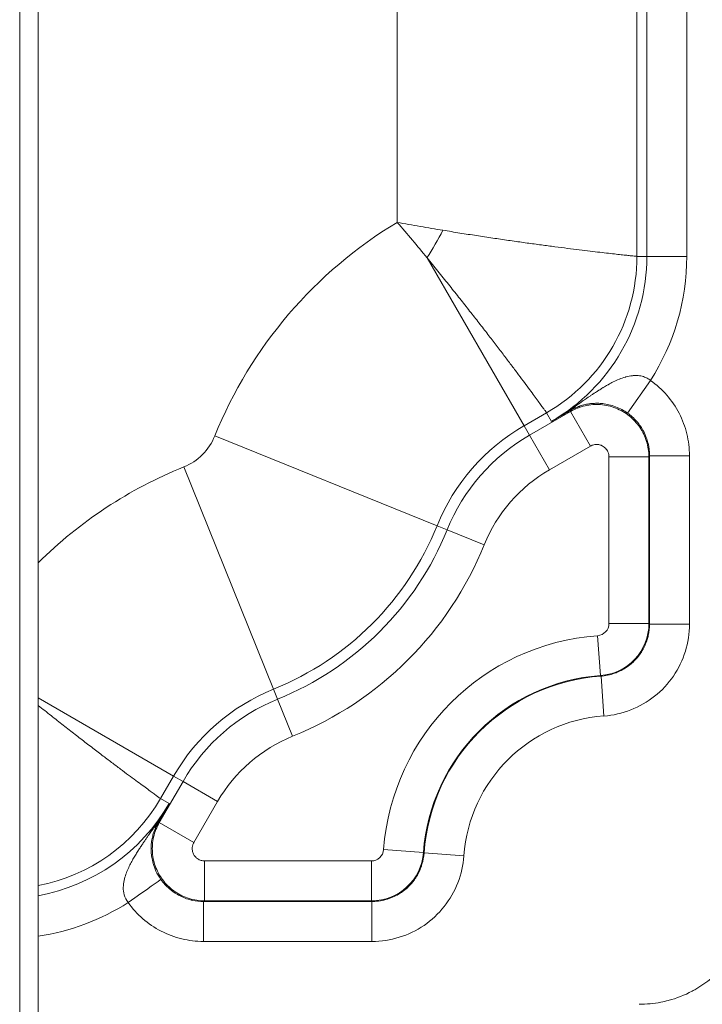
# Model space of a CAD drawing. Header units: inches. Extents: x 0.3 to 84.8, y 1.5 to 53.5.
# Tile 66 of 107: x 75.3 to 76.4, y 20.8 to 22.4. Entities that reach past the tile are written whole.
import ezdxf

# ---------------------------------------------------------------- set-up
doc = ezdxf.new("R2010")
doc.units = ezdxf.units.IN
doc.header["$LTSCALE"] = 2.5
doc.header["$MEASUREMENT"] = 0
for name, color, linetype, lineweight in [('Dimension (ANSI)', 7, 'Continuous', 9), ('Visible (ANSI)', 7, 'Continuous', 18), ('Visible Narrow (ANSI)', 7, 'Continuous', 5)]:
    doc.layers.add(name, color=color, linetype=linetype, lineweight=lineweight)
doc.styles.add('Note Text (ANSI)', font='arial.ttf')
doc.dimstyles.new('.XX', dxfattribs={"dimscale": 2.5, "dimtxt": 0.095, "dimasz": 0.125, "dimexe": 0.1875, "dimexo": 0.0625, "dimgap": 0.0625, "dimtad": 0, "dimtih": 1, "dimtoh": 1, "dimrnd": 1e-08, "dimzin": 0, "dimdsep": 46, "dimtxsty": 'Note Text (ANSI)', "dimblk": 'Filled-1', "dimcen": 0.09, "dimdle": 0.45, "dimclrd": 256, "dimclre": 256, "dimclrt": 256, "dimadec": 0, "dimazin": 1, "dimtfac": 1.263158, "dimtofl": 0, "dimtmove": 0, "dimatfit": 3, "dimfxl": 1, "dimtolj": 1, "dimtzin": 4, "dimlwd": -1, "dimlwe": -1, "dimarcsym": 0})

# ---------------------------------------------------------------- blocks, each defined once
blk = doc.blocks.new('Filled-1')
at = {"color": 0}
for p, q in [((0, 0), (-1, 0.25)), ((-1, 0.25), (-1, -0.25)), ((-1, 0), (0, 0)), ((-1, -0.25), (0, 0))]:
    blk.add_line(p, q, dxfattribs=at)
at = {"color": 0, "flags": 128}
blk.add_lwpolyline([(-1, -0.25), (0, 0), (-1, 0.25), (-1, -0.25)], dxfattribs=at)
at = {"color": 0}
blk.add_solid([(-1, -0.25), (0, 0), (-1, 0.25), (-1, -0.25)], dxfattribs=at)
blk = doc.blocks.new('*D53')
at = {"layer": 'Defpoints', "color": 0, "transparency": 16777216}
for p in [(68.6073, 32.3656), (68.6073, 20.3406), (80.6698, 20.3406)]:
    blk.add_point(p, dxfattribs=at)
at = {"layer": 'Dimension (ANSI)', "transparency": 16777216}
for p, q in [((68.7635, 32.3656), (81.1385, 32.3656)), ((80.6698, 32.0531), (80.6698, 28.0394)), ((80.6698, 20.6531), (80.6698, 27.4842)), ((68.7635, 20.3406), (81.1385, 20.3406))]:
    blk.add_line(p, q, dxfattribs=at)
at = {"layer": 'Dimension (ANSI)', "transparency": 16777216, "xscale": 0.3125, "yscale": 0.3125, "zscale": 0.3125}
for p, rotation in [((80.6698, 32.3656), 90), ((80.6698, 20.3406), 270)]:
    blk.add_blockref('Filled-1', p, dxfattribs=dict(at, rotation=rotation))
at = {"layer": 'Dimension (ANSI)', "transparency": 16777216, "insert": (80.2802, 27.8831), "char_height": 0.2375, "attachment_point": 1, "style": 'Note Text (ANSI)'}
blk.add_mtext('\\A1;12.03', dxfattribs=at)

msp = doc.modelspace()

# ---------------------------------------------------------------- linework, layer by layer
at = {"layer": 'Visible (ANSI)'}
msp.add_line((75.3569, 20.0956), (75.3569, 22.9856), dxfattribs=at)
msp.add_ellipse((76.371, 20.9015), major_axis=(0.1781, -0.1781), ratio=0.992433, start_param=5.501585, end_param=7.064785, dxfattribs=at)
at = {"layer": 'Visible Narrow (ANSI)'}
for p, q in [((75.3269, 20.0956), (75.3269, 22.9856)), ((75.9409, 22.0263), (75.9409, 22.4208)), ((76.3309, 21.971), (76.3309, 22.4208)), ((76.347, 22.4208), (76.347, 21.971)), ((76.412, 22.4208), (76.412, 21.971)), ((76.1472, 21.6952), (75.9894, 21.9685)), ((76.347, 21.971), (76.3309, 21.971)), ((76.347, 21.971), (76.412, 21.971)), ((76.3154, 21.716), (76.353, 21.7691)), ((76.1472, 21.6952), (76.1839, 21.7164)), ((76.156, 21.6799), (76.2228, 21.7185)), ((76.1919, 21.7025), (76.1839, 21.7164)), ((76.2553, 21.6622), (76.2228, 21.7185)), ((76.156, 21.6799), (76.1472, 21.6952)), ((76.0058, 21.5326), (75.6442, 21.6788)), ((76.1885, 21.6236), (76.156, 21.6799)), ((76.1885, 21.6236), (76.2553, 21.6622)), ((76.3503, 21.6449), (76.3513, 21.6466)), ((76.3513, 21.6466), (76.4163, 21.6466)), ((76.3513, 21.6466), (76.3513, 21.3726)), ((76.4163, 21.6466), (76.4163, 21.3727)), ((76.2853, 21.6449), (76.2853, 21.3736)), ((76.2853, 21.6449), (76.3503, 21.6449)), ((76.3503, 21.6449), (76.3503, 21.3736)), ((75.7399, 21.2667), (75.5937, 21.6283)), ((76.0221, 21.526), (76.0058, 21.5326)), ((76.0824, 21.5016), (76.0221, 21.526)), ((76.2853, 21.3736), (76.3503, 21.3736)), ((76.3513, 21.3727), (76.4163, 21.3727)), ((76.2668, 21.3537), (76.2716, 21.2888)), ((76.2716, 21.2888), (76.2724, 21.2879)), ((76.2724, 21.2879), (76.277, 21.223)), ((75.7465, 21.2503), (75.7399, 21.2667)), ((75.5773, 21.1253), (75.3569, 21.2525)), ((75.7709, 21.1901), (75.7465, 21.2503)), ((75.5561, 21.0886), (75.5773, 21.1253)), ((75.5926, 21.1165), (75.5773, 21.1253)), ((75.554, 21.0497), (75.5926, 21.1165)), ((75.6489, 21.084), (75.5926, 21.1165)), ((75.57, 21.0805), (75.5561, 21.0886)), ((75.6103, 21.0172), (75.6489, 21.084)), ((75.5515, 21.0482), (75.554, 21.0497)), ((75.6103, 21.0172), (75.554, 21.0497)), ((75.9188, 21.0057), (75.9837, 21.0009)), ((75.9837, 21.0009), (75.9846, 21.0001)), ((75.9846, 21.0001), (76.0494, 20.9955)), ((75.6276, 20.9872), (75.6276, 20.9222)), ((75.8989, 20.9872), (75.6276, 20.9872)), ((75.8989, 20.9872), (75.8989, 20.9222)), ((75.6276, 20.9222), (75.6259, 20.9212)), ((75.8998, 20.9212), (75.6259, 20.9212)), ((75.6259, 20.9212), (75.6259, 20.8562)), ((75.8989, 20.9222), (75.6276, 20.9222)), ((75.8998, 20.9212), (75.8998, 20.8562)), ((75.8998, 20.8562), (75.6259, 20.8562))]:
    msp.add_line(p, q, dxfattribs=at)
for centre, radius, start, end in [((76.3127, 21.4085), 0.721, 121.0407, 157.9858), ((76.0369, 21.971), 0.2939, 300, 0), ((76.0369, 21.971), 0.31, 300, 0), ((76.0369, 21.971), 0.375, 327.4268, 0), ((76.3127, 21.4085), 0.3311, 120, 157.9858), ((75.5594, 21.7131), 0.0915, 292.0142, 337.9858), ((76.3127, 21.4085), 0.3134, 120, 157.9858), ((75.864, 20.9598), 0.721, 112.0142, 134.6859), ((76.3127, 21.4085), 0.2484, 120, 157.9858), ((75.5594, 21.7131), 0.4814, 292.0142, 337.9858), ((75.5594, 21.7131), 0.4991, 292.0142, 337.9858), ((75.5594, 21.7131), 0.5641, 292.0142, 337.9858), ((76.2653, 21.3736), 0.02, 274.2086, 0), ((76.2944, 20.9781), 0.3766, 94.2086, 175.7914), ((76.2944, 20.9781), 0.3116, 94.2086, 175.7914), ((76.2944, 20.9781), 0.3106, 94.0732, 175.9292), ((75.3104, 21.9608), 1.1778, 325.187423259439, 325.1874470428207), ((75.864, 20.9598), 0.3311, 112.0142, 150), ((75.864, 20.9598), 0.3134, 112.0142, 150), ((76.2944, 20.9781), 0.2456, 94.0732, 175.9268), ((75.864, 20.9598), 0.2484, 112.0142, 150), ((75.3015, 21.2356), 0.2939, 280.8678, 330), ((75.3015, 21.2356), 0.31, 280.2975, 330), ((75.8989, 21.0072), 0.02, 270, 355.7914), ((75.3015, 21.2356), 0.375, 278.4982, 302.5732)]:
    msp.add_arc(centre, radius, start, end, dxfattribs=at)
for centre, major_axis, ratio, start_param, end_param in [((75.9109, 22.0437), (0.1318, 0.2283), 0.402305, 4.613854, 4.810943), ((76.1918, 21.7773), (0.0323, -0.0564), 0.578645, 0.00536, 0.262018), ((76.2653, 21.3736), (-0.0579, -0.0623), 0.99999, 0.822133, 2.31946), ((75.4952, 21.0807), (0.0564, -0.0323), 0.578586, 6.021164, 6.277836), ((75.8989, 21.0072), (-0.0623, -0.0579), 0.99999, 0.822133, 2.31946), ((75.5034, 20.9195), (0.0531, 0.0375), 0.000145, 4.7122, 6.27469)]:
    msp.add_ellipse(centre, major_axis=major_axis, ratio=ratio, start_param=start_param, end_param=end_param, dxfattribs=at)
for points, knots in [([(75.9894, 21.9685), (75.9816, 21.9782), (75.9657, 21.9976), (75.9493, 22.0168), (75.9409, 22.0263)], [0.0005748, 0.0005748, 0.0005748, 0.0005748, 0.5, 0.9999608, 0.9999608, 0.9999608, 0.9999608]), ([(75.9409, 22.0263), (75.9533, 22.024), (75.9783, 22.0196), (76.003, 22.0154), (76.0153, 22.0134)], [0.0000291, 0.0000291, 0.0000291, 0.0000291, 0.5, 0.9994242, 0.9994242, 0.9994242, 0.9994242]), ([(76.0153, 22.0134), (76.0246, 22.0119), (76.0338, 22.0104), (76.0429, 22.0089), (76.052, 22.0075), (76.061, 22.0061), (76.0699, 22.0047), (76.0788, 22.0033), (76.0876, 22.002), (76.0963, 22.0007), (76.1049, 21.9995), (76.1134, 21.9982), (76.1218, 21.997), (76.1301, 21.9958), (76.1383, 21.9947), (76.1463, 21.9935), (76.1543, 21.9924), (76.1621, 21.9914), (76.1697, 21.9903), (76.1773, 21.9893), (76.1848, 21.9883), (76.192, 21.9874), (76.1992, 21.9864), (76.2061, 21.9855), (76.2129, 21.9846), (76.2196, 21.9838), (76.2261, 21.983), (76.2323, 21.9822), (76.2386, 21.9814), (76.2446, 21.9807), (76.2503, 21.98), (76.256, 21.9793), (76.2615, 21.9786), (76.2666, 21.978), (76.2718, 21.9774), (76.2767, 21.9768), (76.2812, 21.9763), (76.2858, 21.9758), (76.2901, 21.9753), (76.2941, 21.9749), (76.2981, 21.9744), (76.3017, 21.974), (76.3051, 21.9736), (76.3085, 21.9733), (76.3115, 21.9729), (76.3142, 21.9727), (76.3169, 21.9724), (76.3193, 21.9721), (76.3214, 21.9719), (76.3234, 21.9717), (76.3252, 21.9715), (76.3266, 21.9714), (76.328, 21.9713), (76.329, 21.9712), (76.3297, 21.9711), (76.3305, 21.971), (76.3308, 21.971), (76.3309, 21.971)], [0, 0, 0, 0, 0.0526316, 0.0526316, 0.0526316, 0.1052632, 0.1052632, 0.1052632, 0.1578947, 0.1578947, 0.1578947, 0.2105263, 0.2105263, 0.2105263, 0.2631579, 0.2631579, 0.2631579, 0.3157895, 0.3157895, 0.3157895, 0.3684211, 0.3684211, 0.3684211, 0.4210526, 0.4210526, 0.4210526, 0.4736842, 0.4736842, 0.4736842, 0.5263158, 0.5263158, 0.5263158, 0.5789474, 0.5789474, 0.5789474, 0.6315789, 0.6315789, 0.6315789, 0.6842105, 0.6842105, 0.6842105, 0.7368421, 0.7368421, 0.7368421, 0.7894737, 0.7894737, 0.7894737, 0.8421053, 0.8421053, 0.8421053, 0.8947368, 0.8947368, 0.8947368, 0.9473684, 0.9473684, 0.9473684, 0.9999995, 0.9999995, 0.9999995, 0.9999995]), ([(76.1839, 21.7164), (76.1839, 21.7165), (76.1837, 21.7168), (76.1832, 21.7174), (76.1828, 21.7179), (76.1822, 21.7188), (76.1814, 21.7199), (76.1806, 21.7211), (76.1796, 21.7225), (76.1784, 21.7242), (76.1771, 21.7259), (76.1757, 21.7278), (76.1741, 21.73), (76.1725, 21.7322), (76.1707, 21.7347), (76.1687, 21.7374), (76.1667, 21.7401), (76.1645, 21.7431), (76.1622, 21.7463), (76.1598, 21.7496), (76.1572, 21.753), (76.1545, 21.7567), (76.1517, 21.7604), (76.1488, 21.7644), (76.1457, 21.7686), (76.1426, 21.7727), (76.1393, 21.7771), (76.1358, 21.7817), (76.1324, 21.7863), (76.1287, 21.7911), (76.1249, 21.7962), (76.1211, 21.8012), (76.1172, 21.8064), (76.1131, 21.8118), (76.109, 21.8172), (76.1047, 21.8228), (76.1003, 21.8285), (76.0959, 21.8343), (76.0913, 21.8402), (76.0866, 21.8463), (76.0819, 21.8524), (76.077, 21.8586), (76.0721, 21.865), (76.0671, 21.8714), (76.062, 21.8779), (76.0568, 21.8845), (76.0516, 21.8911), (76.0463, 21.8979), (76.0408, 21.9047), (76.0354, 21.9116), (76.0299, 21.9185), (76.0242, 21.9255), (76.0186, 21.9326), (76.0129, 21.9397), (76.0071, 21.9468), (76.0012, 21.954), (75.9954, 21.9612), (75.9894, 21.9685)], [0, 0, 0, 0, 0.052632, 0.052632, 0.052632, 0.105263, 0.105263, 0.105263, 0.157895, 0.157895, 0.157895, 0.210526, 0.210526, 0.210526, 0.263158, 0.263158, 0.263158, 0.315789, 0.315789, 0.315789, 0.368421, 0.368421, 0.368421, 0.421053, 0.421053, 0.421053, 0.473684, 0.473684, 0.473684, 0.526316, 0.526316, 0.526316, 0.578947, 0.578947, 0.578947, 0.631579, 0.631579, 0.631579, 0.684211, 0.684211, 0.684211, 0.736842, 0.736842, 0.736842, 0.789474, 0.789474, 0.789474, 0.842105, 0.842105, 0.842105, 0.894737, 0.894737, 0.894737, 0.947368, 0.947368, 0.947368, 1, 1, 1, 1]), ([(76.2315, 21.7277), (76.2322, 21.7282), (76.2329, 21.7287), (76.2336, 21.7292), (76.2344, 21.7298), (76.2352, 21.7303), (76.2361, 21.7309), (76.2369, 21.7315), (76.2377, 21.7321), (76.2385, 21.7326), (76.2393, 21.7331), (76.24, 21.7337), (76.2408, 21.7342), (76.2417, 21.7348), (76.2426, 21.7355), (76.2436, 21.7362), (76.2443, 21.7366), (76.245, 21.7371), (76.2457, 21.7376), (76.2467, 21.7383), (76.2478, 21.7391), (76.2489, 21.7398), (76.2496, 21.7403), (76.2502, 21.7407), (76.2508, 21.7411), (76.2521, 21.742), (76.2533, 21.7428), (76.2546, 21.7437), (76.2552, 21.7441), (76.2558, 21.7445), (76.2563, 21.7449), (76.2578, 21.7458), (76.2592, 21.7468), (76.2607, 21.7478), (76.2612, 21.7481), (76.2617, 21.7485), (76.2623, 21.7488), (76.2639, 21.7499), (76.2657, 21.751), (76.2675, 21.7522), (76.2679, 21.7525), (76.2683, 21.7527), (76.2688, 21.753), (76.2708, 21.7543), (76.2729, 21.7556), (76.2751, 21.7569), (76.2754, 21.7571), (76.2757, 21.7573), (76.2761, 21.7575), (76.2784, 21.7589), (76.2809, 21.7604), (76.2834, 21.7618), (76.2836, 21.7619), (76.2838, 21.762), (76.284, 21.7621), (76.2867, 21.7637), (76.2895, 21.7652), (76.2924, 21.7666), (76.2954, 21.7681), (76.2985, 21.7696), (76.3018, 21.7709), (76.302, 21.771), (76.3021, 21.771), (76.3023, 21.7711), (76.3054, 21.7724), (76.3086, 21.7735), (76.3121, 21.7745), (76.3125, 21.7746), (76.3129, 21.7747), (76.3132, 21.7748), (76.3165, 21.7757), (76.32, 21.7765), (76.3235, 21.7768), (76.3241, 21.7769), (76.3248, 21.7769), (76.3254, 21.777), (76.3286, 21.7772), (76.3319, 21.7771), (76.335, 21.7767), (76.3358, 21.7766), (76.3365, 21.7764), (76.3373, 21.7763), (76.3401, 21.7757), (76.3426, 21.7749), (76.345, 21.7738), (76.3458, 21.7735), (76.3466, 21.7731), (76.3474, 21.7727), (76.3494, 21.7716), (76.3513, 21.7704), (76.353, 21.7691)], [0.0000012, 0.0000012, 0.0000012, 0.0000012, 0.0290606, 0.0290606, 0.0290606, 0.0625, 0.0625, 0.0625, 0.0950482, 0.0950482, 0.0950482, 0.125, 0.125, 0.125, 0.1611935, 0.1611935, 0.1611935, 0.1875, 0.1875, 0.1875, 0.2273281, 0.2273281, 0.2273281, 0.25, 0.25, 0.25, 0.2934566, 0.2934566, 0.2934566, 0.3125, 0.3125, 0.3125, 0.3595457, 0.3595457, 0.3595457, 0.375, 0.375, 0.375, 0.4256711, 0.4256711, 0.4256711, 0.4375, 0.4375, 0.4375, 0.4918608, 0.4918608, 0.4918608, 0.5, 0.5, 0.5, 0.557969, 0.557969, 0.557969, 0.5625, 0.5625, 0.5625, 0.6240817, 0.6240817, 0.6240817, 0.6875, 0.6875, 0.6875, 0.6902102, 0.6902102, 0.6902102, 0.75, 0.75, 0.75, 0.7562371, 0.7562371, 0.7562371, 0.8125, 0.8125, 0.8125, 0.8223207, 0.8223207, 0.8223207, 0.875, 0.875, 0.875, 0.8885644, 0.8885644, 0.8885644, 0.9375, 0.9375, 0.9375, 0.9548498, 0.9548498, 0.9548498, 0.9999985, 0.9999985, 0.9999985, 0.9999985]), ([(76.1919, 21.7025), (76.1947, 21.7041), (76.1976, 21.7058), (76.2007, 21.7076), (76.2037, 21.7095), (76.2069, 21.7114), (76.2102, 21.7135), (76.2135, 21.7156), (76.217, 21.7178), (76.2205, 21.7202), (76.224, 21.7225), (76.2277, 21.725), (76.2315, 21.7277)], [0, 0, 0, 0, 0.25, 0.25, 0.25, 0.5, 0.5, 0.5, 0.75, 0.75, 0.75, 1, 1, 1, 1]), ([(76.2228, 21.7185), (76.2302, 21.7227), (76.2461, 21.729), (76.2718, 21.7309), (76.2968, 21.7252), (76.3191, 21.7123), (76.3366, 21.6935), (76.3478, 21.6703), (76.3503, 21.6534), (76.3503, 21.6449)], [0.0000046, 0.0000046, 0.0000046, 0.0000046, 0.1428571, 0.2857143, 0.4285714, 0.5714286, 0.7142857, 0.8571429, 1, 1, 1, 1]), ([(76.2243, 21.721), (76.225, 21.7214), (76.2258, 21.7218), (76.2265, 21.7223), (76.2273, 21.7227), (76.2281, 21.7231), (76.2289, 21.7234), (76.2297, 21.7238), (76.2305, 21.7242), (76.2314, 21.7246), (76.2323, 21.725), (76.2332, 21.7254), (76.2341, 21.7258), (76.2351, 21.7262), (76.2361, 21.7266), (76.2372, 21.7269), (76.2382, 21.7273), (76.2393, 21.7277), (76.2405, 21.7281), (76.2417, 21.7284), (76.243, 21.7288), (76.2444, 21.7292), (76.2458, 21.7295), (76.2473, 21.7299), (76.2489, 21.7302), (76.2505, 21.7305), (76.2523, 21.7308), (76.2541, 21.7311), (76.256, 21.7314), (76.258, 21.7316), (76.2601, 21.7317), (76.2622, 21.7318), (76.2645, 21.7319), (76.267, 21.7319), (76.2695, 21.7318), (76.2723, 21.7317), (76.2753, 21.7313), (76.2783, 21.731), (76.2817, 21.7304), (76.2852, 21.7296), (76.2888, 21.7288), (76.2925, 21.7277), (76.2961, 21.7263), (76.2997, 21.7249), (76.3032, 21.7233), (76.3065, 21.7216), (76.3097, 21.7198), (76.3127, 21.718), (76.3154, 21.716)], [0, 0, 0, 0, 0.0625, 0.0625, 0.0625, 0.125, 0.125, 0.125, 0.1875, 0.1875, 0.1875, 0.25, 0.25, 0.25, 0.3125, 0.3125, 0.3125, 0.375, 0.375, 0.375, 0.4375, 0.4375, 0.4375, 0.5, 0.5, 0.5, 0.5625, 0.5625, 0.5625, 0.625, 0.625, 0.625, 0.6875, 0.6875, 0.6875, 0.75, 0.75, 0.75, 0.8125, 0.8125, 0.8125, 0.875, 0.875, 0.875, 0.9375, 0.9375, 0.9375, 1, 1, 1, 1]), ([(76.1919, 21.7025), (76.1941, 21.7037), (76.1965, 21.7051), (76.1989, 21.7065), (76.2014, 21.7079), (76.2039, 21.7093), (76.2066, 21.7109), (76.2093, 21.7124), (76.2121, 21.714), (76.2151, 21.7157), (76.218, 21.7174), (76.2211, 21.7192), (76.2243, 21.721)], [0, 0, 0, 0, 0.25, 0.25, 0.25, 0.5, 0.5, 0.5, 0.75, 0.75, 0.75, 0.999993, 0.999993, 0.999993, 0.999993]), ([(76.2553, 21.6622), (76.257, 21.6632), (76.2588, 21.6639), (76.2607, 21.6643), (76.2627, 21.6648), (76.2648, 21.665), (76.2668, 21.6648), (76.2671, 21.6648), (76.2674, 21.6648), (76.2676, 21.6648), (76.2694, 21.6646), (76.271, 21.6641), (76.2727, 21.6635), (76.2732, 21.6633), (76.2737, 21.663), (76.2743, 21.6628), (76.2755, 21.6621), (76.2767, 21.6614), (76.2778, 21.6605), (76.2785, 21.6599), (76.2792, 21.6593), (76.2798, 21.6587), (76.2806, 21.6579), (76.2813, 21.657), (76.2819, 21.6561), (76.2826, 21.6551), (76.2832, 21.654), (76.2837, 21.6529), (76.284, 21.6522), (76.2842, 21.6515), (76.2844, 21.6508), (76.2849, 21.6493), (76.2852, 21.6477), (76.2853, 21.6461), (76.2853, 21.6457), (76.2853, 21.6453), (76.2853, 21.6449)], [0, 0, 0, 0, 0.1383776, 0.1383776, 0.1383776, 0.2857143, 0.2857143, 0.2857143, 0.3042722, 0.3042722, 0.3042722, 0.4285714, 0.4285714, 0.4285714, 0.4705693, 0.4705693, 0.4705693, 0.5714286, 0.5714286, 0.5714286, 0.6370841, 0.6370841, 0.6370841, 0.7142857, 0.7142857, 0.7142857, 0.8033845, 0.8033845, 0.8033845, 0.8571429, 0.8571429, 0.8571429, 0.9707284, 0.9707284, 0.9707284, 1, 1, 1, 1]), ([(76.3513, 21.3726), (76.3513, 21.3664), (76.3506, 21.3602), (76.3493, 21.3541), (76.3488, 21.3519), (76.3482, 21.3497), (76.3475, 21.3475), (76.3456, 21.3412), (76.3429, 21.3351), (76.3395, 21.3294), (76.3385, 21.3278), (76.3375, 21.3262), (76.3365, 21.3247), (76.3325, 21.3189), (76.3278, 21.3136), (76.3226, 21.3089), (76.3215, 21.308), (76.3203, 21.307), (76.3192, 21.3061), (76.3134, 21.3015), (76.307, 21.2977), (76.3002, 21.2947), (76.2992, 21.2943), (76.2982, 21.2939), (76.2972, 21.2935), (76.2899, 21.2906), (76.2822, 21.2888), (76.2744, 21.2881), (76.2738, 21.288), (76.2731, 21.2879), (76.2724, 21.2879)], [0, 0, 0, 0, 0.1469525, 0.1469525, 0.1469525, 0.2, 0.2, 0.2, 0.3560993, 0.3560993, 0.3560993, 0.4, 0.4, 0.4, 0.5653088, 0.5653088, 0.5653088, 0.6, 0.6, 0.6, 0.7744311, 0.7744311, 0.7744311, 0.8, 0.8, 0.8, 0.9838198, 0.9838198, 0.9838198, 0.9999418, 0.9999418, 0.9999418, 0.9999418]), ([(76.4163, 21.3727), (76.4163, 21.3572), (76.4118, 21.3278), (76.392, 21.2867), (76.3611, 21.2534), (76.3214, 21.2308), (76.2924, 21.2241), (76.277, 21.223)], [0, 0, 0, 0, 0.2, 0.4, 0.6, 0.8, 1, 1, 1, 1]), ([(75.3569, 21.2403), (75.3606, 21.2374), (75.3642, 21.2345), (75.3678, 21.2317), (75.3746, 21.2262), (75.3814, 21.2209), (75.388, 21.2157), (75.3946, 21.2105), (75.4011, 21.2054), (75.4075, 21.2004), (75.4139, 21.1954), (75.4201, 21.1906), (75.4262, 21.1859), (75.4323, 21.1812), (75.4382, 21.1766), (75.444, 21.1722), (75.4497, 21.1678), (75.4553, 21.1635), (75.4607, 21.1594), (75.4661, 21.1553), (75.4713, 21.1513), (75.4763, 21.1476), (75.4814, 21.1438), (75.4862, 21.1401), (75.4908, 21.1367), (75.4954, 21.1332), (75.4998, 21.1299), (75.5039, 21.1268), (75.5081, 21.1237), (75.512, 21.1208), (75.5158, 21.118), (75.5195, 21.1153), (75.5229, 21.1127), (75.5262, 21.1103), (75.5294, 21.108), (75.5324, 21.1058), (75.5351, 21.1038), (75.5378, 21.1018), (75.5403, 21.1), (75.5425, 21.0984), (75.5447, 21.0968), (75.5466, 21.0954), (75.5483, 21.0941), (75.55, 21.0929), (75.5514, 21.0919), (75.5525, 21.0911), (75.5537, 21.0903), (75.5545, 21.0897), (75.5551, 21.0892), (75.5557, 21.0888), (75.556, 21.0886), (75.5561, 21.0886)], [0.1303154, 0.1303154, 0.1303154, 0.1303154, 0.1578947, 0.1578947, 0.1578947, 0.2105263, 0.2105263, 0.2105263, 0.2631579, 0.2631579, 0.2631579, 0.3157895, 0.3157895, 0.3157895, 0.3684211, 0.3684211, 0.3684211, 0.4210526, 0.4210526, 0.4210526, 0.4736842, 0.4736842, 0.4736842, 0.5263158, 0.5263158, 0.5263158, 0.5789474, 0.5789474, 0.5789474, 0.6315789, 0.6315789, 0.6315789, 0.6842105, 0.6842105, 0.6842105, 0.7368421, 0.7368421, 0.7368421, 0.7894737, 0.7894737, 0.7894737, 0.8421053, 0.8421053, 0.8421053, 0.8947368, 0.8947368, 0.8947368, 0.9473684, 0.9473684, 0.9473684, 0.9999995, 0.9999995, 0.9999995, 0.9999995]), ([(75.5448, 21.041), (75.5472, 21.0444), (75.5495, 21.0477), (75.5517, 21.0511), (75.5539, 21.0544), (75.5561, 21.0577), (75.5582, 21.061), (75.5603, 21.0643), (75.5623, 21.0676), (75.5643, 21.0708), (75.5663, 21.0741), (75.5682, 21.0773), (75.57, 21.0805)], [0, 0, 0, 0, 0.25, 0.25, 0.25, 0.5, 0.5, 0.5, 0.75, 0.75, 0.75, 1, 1, 1, 1]), ([(75.5515, 21.0482), (75.552, 21.0492), (75.5526, 21.0502), (75.5532, 21.0512), (75.5542, 21.053), (75.5553, 21.0549), (75.5563, 21.0567), (75.5572, 21.0582), (75.5581, 21.0598), (75.559, 21.0613), (75.5597, 21.0625), (75.5604, 21.0637), (75.561, 21.0649), (75.5622, 21.067), (75.5634, 21.0691), (75.5646, 21.0711), (75.5649, 21.0717), (75.5653, 21.0723), (75.5656, 21.0728), (75.5671, 21.0754), (75.5686, 21.078), (75.57, 21.0805)], [0, 0, 0, 0, 0.087168, 0.087168, 0.087168, 0.25, 0.25, 0.25, 0.3914317, 0.3914317, 0.3914317, 0.5, 0.5, 0.5, 0.6957131, 0.6957131, 0.6957131, 0.75, 0.75, 0.75, 1, 1, 1, 1]), ([(75.5565, 20.9571), (75.5532, 20.9617), (75.548, 20.971), (75.5437, 20.9832), (75.5415, 20.9933), (75.5407, 21.0016), (75.5405, 21.0085), (75.5409, 21.0144), (75.5415, 21.0195), (75.5423, 21.0239), (75.5432, 21.0278), (75.5442, 21.0312), (75.5451, 21.0342), (75.5461, 21.0369), (75.5471, 21.0393), (75.548, 21.0415), (75.5489, 21.0434), (75.5498, 21.0451), (75.5507, 21.0467), (75.5512, 21.0477), (75.5515, 21.0482)], [0.0000031, 0.0000031, 0.0000031, 0.0000031, 0.0555556, 0.1111111, 0.1666667, 0.2222222, 0.2777778, 0.3333333, 0.3888889, 0.4444444, 0.5, 0.5555556, 0.6111111, 0.6666667, 0.7222222, 0.7777778, 0.8333333, 0.8888889, 0.9444444, 1, 1, 1, 1]), ([(75.6276, 20.9222), (75.6191, 20.9222), (75.6022, 20.9247), (75.579, 20.9359), (75.5602, 20.9534), (75.5473, 20.9756), (75.5416, 21.0007), (75.5435, 21.0264), (75.5498, 21.0423), (75.554, 21.0497)], [0.0000045, 0.0000045, 0.0000045, 0.0000045, 0.1428571, 0.2857143, 0.4285714, 0.5714286, 0.7142857, 0.8571429, 1, 1, 1, 1]), ([(75.6276, 20.9872), (75.6256, 20.9872), (75.6237, 20.9875), (75.6219, 20.988), (75.6199, 20.9886), (75.618, 20.9895), (75.6163, 20.9907), (75.6161, 20.9908), (75.6159, 20.991), (75.6157, 20.9911), (75.6143, 20.9921), (75.613, 20.9934), (75.6119, 20.9947), (75.6116, 20.9952), (75.6112, 20.9957), (75.6109, 20.9961), (75.6101, 20.9973), (75.6095, 20.9986), (75.609, 20.9999), (75.6086, 21.0007), (75.6084, 21.0016), (75.6082, 21.0025), (75.6079, 21.0035), (75.6077, 21.0046), (75.6077, 21.0057), (75.6076, 21.0069), (75.6076, 21.0082), (75.6077, 21.0094), (75.6078, 21.0102), (75.6079, 21.0109), (75.6081, 21.0116), (75.6085, 21.0132), (75.609, 21.0146), (75.6097, 21.0161), (75.6099, 21.0164), (75.6101, 21.0168), (75.6103, 21.0172)], [0, 0, 0, 0, 0.1383774, 0.1383774, 0.1383774, 0.2857143, 0.2857143, 0.2857143, 0.304272, 0.304272, 0.304272, 0.4285714, 0.4285714, 0.4285714, 0.4705689, 0.4705689, 0.4705689, 0.5714286, 0.5714286, 0.5714286, 0.6370838, 0.6370838, 0.6370838, 0.7142857, 0.7142857, 0.7142857, 0.803384, 0.803384, 0.803384, 0.8571429, 0.8571429, 0.8571429, 0.970728, 0.970728, 0.970728, 1, 1, 1, 1]), ([(75.9846, 21.0001), (75.9842, 20.9939), (75.983, 20.9877), (75.9812, 20.9817), (75.9806, 20.9795), (75.9798, 20.9774), (75.979, 20.9753), (75.9766, 20.9691), (75.9735, 20.9632), (75.9697, 20.9578), (75.9687, 20.9562), (75.9675, 20.9548), (75.9664, 20.9533), (75.962, 20.9478), (75.957, 20.9428), (75.9514, 20.9386), (75.9502, 20.9377), (75.949, 20.9368), (75.9478, 20.936), (75.9417, 20.9318), (75.935, 20.9284), (75.928, 20.926), (75.927, 20.9256), (75.926, 20.9253), (75.925, 20.925), (75.9175, 20.9227), (75.9097, 20.9214), (75.9018, 20.9212), (75.9012, 20.9212), (75.9005, 20.9212), (75.8998, 20.9212)], [0, 0, 0, 0, 0.147404, 0.147404, 0.147404, 0.2, 0.2, 0.2, 0.356553, 0.356553, 0.356553, 0.4, 0.4, 0.4, 0.565764, 0.565764, 0.565764, 0.6, 0.6, 0.6, 0.77489, 0.77489, 0.77489, 0.8, 0.8, 0.8, 0.984289, 0.984289, 0.984289, 1, 1, 1, 1]), ([(75.6259, 20.9212), (75.6199, 20.9212), (75.6139, 20.9218), (75.6081, 20.923), (75.6073, 20.9232), (75.6065, 20.9234), (75.6057, 20.9236), (75.5992, 20.9252), (75.5928, 20.9276), (75.5868, 20.9307), (75.5857, 20.9312), (75.5846, 20.9318), (75.5836, 20.9324), (75.5788, 20.9352), (75.5742, 20.9384), (75.57, 20.9421), (75.5676, 20.9442), (75.5653, 20.9464), (75.5631, 20.9488), (75.5607, 20.9514), (75.5585, 20.9542), (75.5565, 20.9571)], [0.000011, 0.000011, 0.000011, 0.000011, 0.2198377, 0.2198377, 0.2198377, 0.25, 0.25, 0.25, 0.5, 0.5, 0.5, 0.5447973, 0.5447973, 0.5447973, 0.75, 0.75, 0.75, 0.8697344, 0.8697344, 0.8697344, 1, 1, 1, 1]), ([(76.5186, 20.9382), (76.5186, 20.9256), (76.5174, 20.9133), (76.5149, 20.9013), (76.5142, 20.8977), (76.5134, 20.8941), (76.5124, 20.8906), (76.5087, 20.8768), (76.5034, 20.8632), (76.4965, 20.8504), (76.4957, 20.849), (76.4949, 20.8475), (76.494, 20.846), (76.486, 20.832), (76.4761, 20.8191), (76.4647, 20.8078), (76.4645, 20.8076), (76.4644, 20.8074), (76.4642, 20.8072), (76.4529, 20.7961), (76.4403, 20.7864), (76.4265, 20.7785), (76.4246, 20.7774), (76.4226, 20.7763), (76.4207, 20.7753), (76.4083, 20.7687), (76.3952, 20.7636), (76.3819, 20.7601), (76.3778, 20.759), (76.3738, 20.758), (76.3697, 20.7573), (76.3581, 20.755), (76.3464, 20.7539), (76.3343, 20.7539)], [0, 0, 0, 0, 0.128294, 0.128294, 0.128294, 0.166667, 0.166667, 0.166667, 0.315818, 0.315818, 0.315818, 0.333333, 0.333333, 0.333333, 0.5, 0.5, 0.5, 0.502634, 0.502634, 0.502634, 0.666667, 0.666667, 0.666667, 0.689479, 0.689479, 0.689479, 0.833333, 0.833333, 0.833333, 0.87713, 0.87713, 0.87713, 1, 1, 1, 1]), ([(76.5834, 20.9382), (76.5833, 20.9164), (76.5775, 20.8729), (76.5523, 20.8122), (76.5124, 20.7601), (76.4603, 20.7202), (76.3996, 20.695), (76.3561, 20.6892), (76.3343, 20.6891)], [0.0000001, 0.0000001, 0.0000001, 0.0000001, 0.1666667, 0.3333333, 0.5, 0.6666667, 0.8333333, 1, 1, 1, 1]), ([(75.6259, 20.8562), (75.6137, 20.8562), (75.6019, 20.8576), (75.5904, 20.8604), (75.5788, 20.8633), (75.5674, 20.8675), (75.5568, 20.873), (75.5462, 20.8785), (75.5362, 20.8853), (75.5273, 20.8931), (75.5184, 20.9009), (75.5104, 20.9096), (75.5034, 20.9195)], [0, 0, 0, 0, 0.25, 0.25, 0.25, 0.5, 0.5, 0.5, 0.75, 0.75, 0.75, 0.999992, 0.999992, 0.999992, 0.999992])]:
    msp.add_open_spline(points, degree=3, knots=knots, dxfattribs=at)
for points in [[(76.353, 21.7691), (76.3629, 21.762), (76.3805, 21.746), (76.4008, 21.7162), (76.4134, 21.6824), (76.4163, 21.6588), (76.4163, 21.6466)], [(76.3154, 21.716), (76.3209, 21.7121), (76.3311, 21.703), (76.3425, 21.6861), (76.3497, 21.6669), (76.3513, 21.6534), (76.3513, 21.6466)], [(76.3503, 21.3736), (76.3507, 21.3733), (76.351, 21.373), (76.3513, 21.3726)], [(75.5034, 20.9195), (75.5003, 20.9235), (75.4962, 20.932), (75.4949, 20.9444), (75.4965, 20.9556), (75.4995, 20.9656), (75.5032, 20.9746), (75.5072, 20.9827), (75.5112, 20.9902), (75.5152, 20.9969), (75.5191, 21.0031), (75.5228, 21.0088), (75.5262, 21.0141), (75.5295, 21.0189), (75.5325, 21.0234), (75.5354, 21.0275), (75.538, 21.0313), (75.5404, 21.0348), (75.5427, 21.038), (75.5441, 21.0401), (75.5448, 21.041)], [(76.0494, 20.9955), (76.0483, 20.9801), (76.0417, 20.9511), (76.0191, 20.9115), (75.9859, 20.8805), (75.9447, 20.8607), (75.9153, 20.8562), (75.8998, 20.8562)], [(75.8989, 20.9222), (75.8992, 20.9218), (75.8995, 20.9215), (75.8998, 20.9212)]]:
    msp.add_open_spline(points, degree=3, dxfattribs=at)

# ---------------------------------------------------------------- dimensions: what is measured, and where the dimension line sits
at = {"layer": 'Dimension (ANSI)'}
dim = msp.add_linear_dim(base=(80.6697727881, 20.3405618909), p1=(68.6072727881, 32.3655618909), p2=(68.6072727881, 20.3405618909), angle=90, dimstyle='.XX', override={"dimgap": 0.0625, "dimdec": 2, "dimtol": 0, "dimlim": 0, "dimtp": 0, "dimtm": 0, "dimtdec": 2, "dimatfit": 1}, dxfattribs=at)
dim.commit()
dim.dimension.update_dxf_attribs({"geometry": '*D53', "text_midpoint": (80.6697727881, 27.7617795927), "dimtype": 160})

doc.saveas('drawing.dxf')
